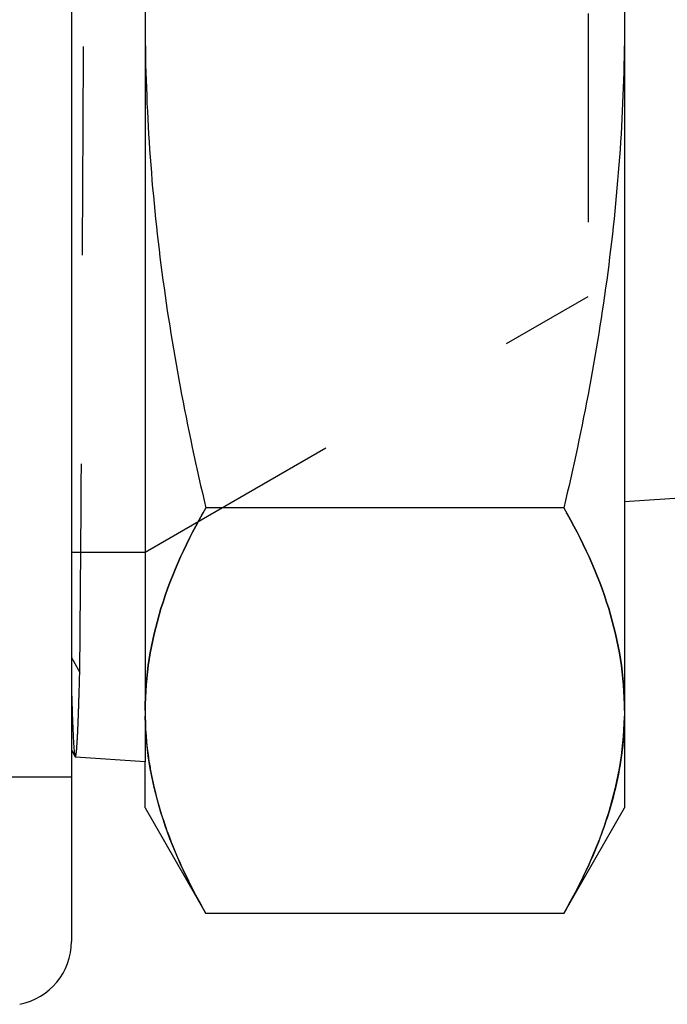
# Model space of a CAD drawing. Header units: millimetres. Extents: x 403 to 597, y 443 to 562.
# Tile 2 of 7: x 532 to 552, y 446 to 477. Entities that reach past the tile are written whole.
import ezdxf

# ---------------------------------------------------------------- set-up
doc = ezdxf.new("R2010")
doc.units = ezdxf.units.MM
doc.header["$LTSCALE"] = 65.185185
doc.linetypes.add('HIDDEN', pattern=[0.2, 0.1, -0.1])
doc.layers.add('KONST.EL_MIT_GEO', color=7, linetype='CONTINUOUS')

msp = doc.modelspace()

# ---------------------------------------------------------------- linework, layer by layer
at = {"layer": 'KONST.EL_MIT_GEO', "color": 7, "linetype": 'Continuous'}
for p, q in [((533.371, 536.205), (533.371, 447.945)), ((550.655, 532.033), (550.655, 452.117)), ((535.671, 528.992), (535.671, 455.158)), ((550.655, 461.695), (552.763, 461.835)), ((548.754, 461.492), (537.572, 461.492)), ((533.485, 453.711), (533.492, 453.705)), ((535.671, 453.56), (533.492, 453.705)), ((535.671, 452.117), (535.671, 453.56)), ((535.671, 452.117), (537.572, 448.824)), ((548.754, 448.824), (550.655, 452.117)), ((548.754, 448.824), (537.572, 448.824))]:
    msp.add_line(p, q, dxfattribs=at)
at = {"layer": 'KONST.EL_MIT_GEO', "color": 8, "linetype": 'HIDDEN'}
for p, q in [((549.513, 516.05), (549.513, 468.1)), ((535.671, 460.108), (549.513, 468.1)), ((573.899, 468.1), (549.513, 468.1)), ((533.371, 460.108), (535.671, 460.108)), ((533.371, 456.813), (533.629, 456.351)), ((535.671, 455.158), (535.671, 453.56)), ((533.371, 453.931), (533.485, 453.711)), ((533.371, 453.075), (490.371, 453.075))]:
    msp.add_line(p, q, dxfattribs=at)
at = {"layer": 'KONST.EL_MIT_GEO', "color": 7, "linetype": 'Continuous'}
for centre, radius, start, end in [((545.998, 455.166), 10.327, 180.0445, 188.8246), ((531.371, 447.945), 2, 281, 360)]:
    msp.add_arc(centre, radius, start, end, dxfattribs=at)
at = {"layer": 'KONST.EL_MIT_GEO', "color": 8, "linetype": 'HIDDEN'}
for points, knots in [([(533.629, 456.351), (533.654, 458.634), (533.691, 464.335), (533.741, 474.187), (533.781, 483.954), (533.815, 492.497), (533.842, 499.016), (533.868, 505.328), (533.894, 511.248), (533.916, 515.854), (533.934, 519.212), (533.948, 521.44), (533.961, 523.45), (533.974, 525.227), (533.987, 526.758), (534, 528.031), (534.011, 528.926), (534.021, 529.506), (534.027, 529.838), (534.035, 530.099), (534.038, 530.291), (534.05, 530.408), (534.047, 530.467), (534.055, 530.482)], [0, 0, 0, 0, 0.092393, 0.230722, 0.398678, 0.487651, 0.576459, 0.662464, 0.743113, 0.816015, 0.848874, 0.879006, 0.906187, 0.930216, 0.950914, 0.968128, 0.981731, 0.987144, 0.991619, 0.995148, 0.997723, 0.99934, 1, 1, 1, 1]), ([(535.671, 455.158), (535.671, 456.233), (536.043, 458.466), (536.997, 460.497), (537.572, 461.492)], [0, 0, 0, 0, 0.483396, 1, 1, 1, 1]), ([(550.655, 455.158), (550.655, 456.233), (550.283, 458.466), (549.329, 460.497), (548.754, 461.492)], [0, 0, 0, 0, 0.483396, 1, 1, 1, 1]), ([(533.492, 453.705), (533.496, 453.704), (533.504, 453.723), (533.51, 453.751), (533.519, 453.805), (533.531, 453.915), (533.546, 454.106), (533.563, 454.397), (533.579, 454.771), (533.596, 455.226), (533.613, 455.762), (533.624, 456.146), (533.629, 456.351)], [0, 0, 0, 0, 0.004946, 0.017037, 0.036848, 0.064464, 0.143178, 0.253134, 0.394127, 0.565909, 0.768048, 1, 1, 1, 1]), ([(537.572, 448.824), (536.997, 449.819), (536.043, 451.85), (535.671, 454.083), (535.671, 455.158)], [0, 0, 0, 0, 0.516604, 1, 1, 1, 1]), ([(548.754, 448.824), (549.329, 449.819), (550.283, 451.85), (550.655, 454.083), (550.655, 455.158)], [0, 0, 0, 0, 0.516604, 1, 1, 1, 1])]:
    msp.add_open_spline(points, degree=3, knots=knots, dxfattribs=at)
at = {"layer": 'KONST.EL_MIT_GEO', "color": 7, "linetype": 'Continuous'}
for points, knots in [([(535.671, 476.784), (535.671, 474.214), (536.013, 469.063), (536.973, 463.997), (537.572, 461.492)], [0, 0, 0, 0, 0.499438, 1, 1, 1, 1]), ([(550.655, 476.784), (550.655, 474.214), (550.313, 469.063), (549.353, 463.997), (548.754, 461.492)], [0, 0, 0, 0, 0.499438, 1, 1, 1, 1]), ([(537.572, 461.492), (536.997, 460.497), (536.043, 458.466), (535.671, 456.233), (535.671, 455.158)], [0, 0, 0, 0, 0.516604, 1, 1, 1, 1]), ([(548.754, 461.492), (549.329, 460.497), (550.283, 458.466), (550.655, 456.233), (550.655, 455.158)], [0, 0, 0, 0, 0.516604, 1, 1, 1, 1]), ([(533.371, 455.78), (533.379, 455.493), (533.396, 454.995), (533.419, 454.42), (533.441, 454.075), (533.453, 453.901), (533.468, 453.788), (533.476, 453.729), (533.485, 453.711)], [0, 0, 0, 0, 0.414754, 0.720702, 0.832235, 0.915953, 0.971802, 1, 1, 1, 1]), ([(550.655, 455.158), (550.655, 454.895), (550.614, 453.83), (550.404, 452.774), (550.171, 452.007)], [0, 0, 0, 0, 0.247277, 1, 1, 1, 1]), ([(535.793, 453.582), (535.813, 453.45), (535.906, 452.919), (536.037, 452.395), (536.156, 452.007)], [0, 0, 0, 0, 0.247611, 1, 1, 1, 1]), ([(536.156, 452.007), (536.238, 451.738), (536.615, 450.637), (537.131, 449.587), (537.572, 448.824)], [0, 0, 0, 0, 0.242541, 1, 1, 1, 1]), ([(550.171, 452.007), (550.088, 451.738), (549.711, 450.637), (549.195, 449.587), (548.754, 448.824)], [0, 0, 0, 0, 0.242541, 1, 1, 1, 1])]:
    msp.add_open_spline(points, degree=3, knots=knots, dxfattribs=at)

doc.saveas('drawing.dxf')
